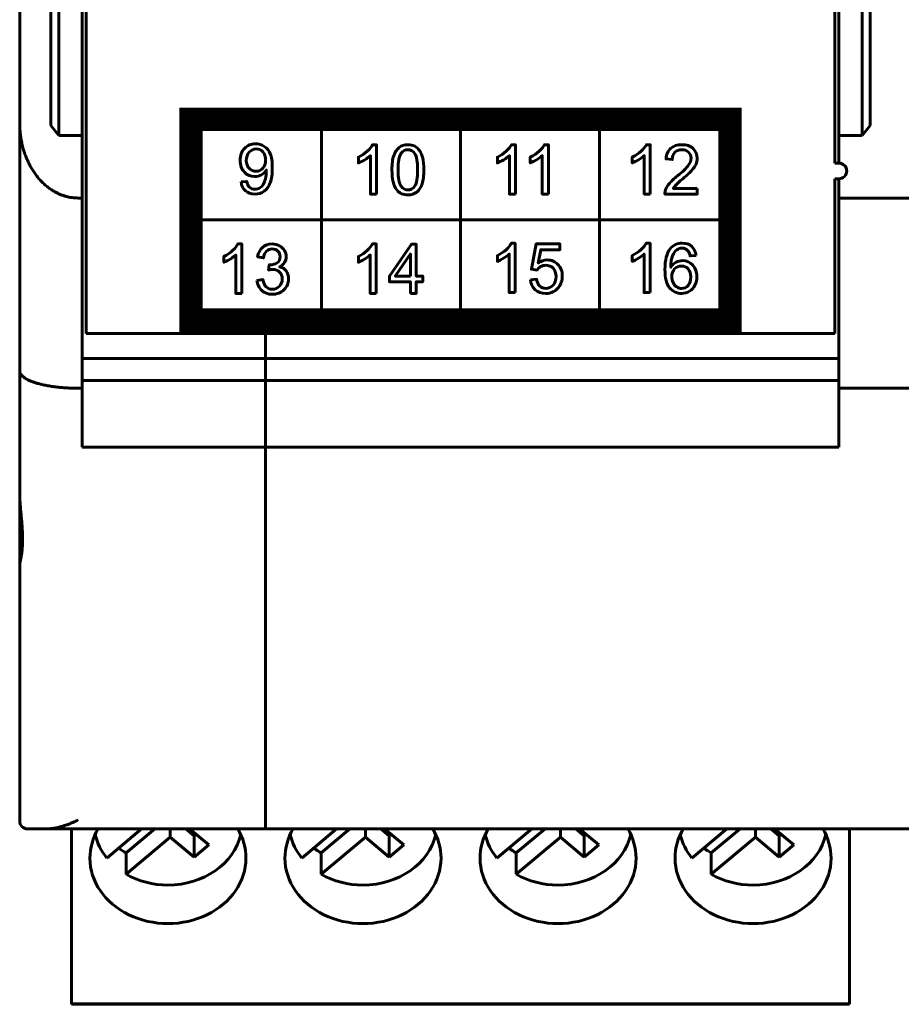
# Model space of a CAD drawing. Header units: millimetres. Extents: x -13 to 39, y -19 to 89.
# Tile 1 of 9: x -6 to 16, y -19 to 6. Entities that reach past the tile are written whole.
import ezdxf

# ---------------------------------------------------------------- set-up
doc = ezdxf.new("R2010")
doc.units = ezdxf.units.MM
doc.linetypes.add('K5LT_BASIC', pattern=[0])

msp = doc.modelspace()

# ---------------------------------------------------------------- linework, layer by layer
at = {"color": 150, "linetype": 'K5LT_BASIC', "lineweight": 60, "true_color": 0x0080ff}
for p, q in [((-5.461, 23.645), (-5.461, 3.373)), ((15.539, 3.373), (15.539, 23.645)), ((-5.261, 3.117), (-5.261, 23.338)), ((15.339, 3.117), (15.339, 23.338)), ((-4.661, 3.117), (-4.661, 20.438)), ((-4.561, 20.438), (-4.561, -1.962)), ((14.639, 2.412), (14.639, 20.438)), ((14.739, 3.117), (14.739, 20.438)), ((-6.261, 8.557), (-6.261, 3.437)), ((1.479, -1.616), (1.479, 3.537)), ((5.041, 3.537), (5.041, -1.616)), ((8.601, -1.616), (8.601, 3.537)), ((-6.261, -2.918), (-6.261, 3.437)), ((-5.261, 3.117), (-5.461, 3.373)), ((15.339, 3.117), (15.539, 3.373)), ((-4.661, 3.117), (-5.261, 3.117)), ((-4.661, 3.117), (-4.661, 1.517)), ((15.339, 3.117), (14.739, 3.117)), ((14.739, 2.412), (14.739, 3.117)), ((14.739, 2.412), (14.639, 2.412)), ((14.739, 2.012), (14.639, 2.012)), ((14.639, -1.962), (14.639, 2.012)), ((14.739, 1.517), (14.739, 2.012)), ((-4.761, 1.517), (-4.661, 1.517)), ((-4.661, 1.517), (-4.661, -3.362)), ((17.939, 1.517), (14.739, 1.517)), ((14.739, 1.517), (14.739, -3.362)), ((11.949, 0.96), (-1.869, 0.96)), ((14.639, -1.962), (-4.561, -1.962)), ((0.039, -1.962), (0.039, -14.663)), ((-4.661, -2.596), (14.739, -2.596)), ((-6.261, -2.918), (-6.261, -6.062)), ((-4.661, -3.161), (14.739, -3.161)), ((-4.661, -3.362), (-4.761, -3.362)), ((-4.661, -3.362), (-4.661, -4.872)), ((14.739, -3.362), (17.939, -3.362)), ((14.739, -3.362), (14.739, -4.872)), ((14.739, -4.872), (-4.661, -4.872)), ((-6.261, -7.887), (-6.261, -6.062)), ((-6.261, -14.463), (-6.261, -7.887)), ((-5.556, -14.663), (-6.061, -14.663)), ((-5.556, -14.663), (-5.011, -14.663)), ((-5.556, -14.663), (-5.511, -14.663)), ((-5.011, -14.663), (-5.511, -14.663)), ((-5.011, -14.663), (-4.936, -14.663)), ((-5.011, -14.663), (15.089, -14.663)), ((-4.936, -19.06), (-4.936, -14.663)), ((-3.136, -14.663), (-4.028, -15.411)), ((-2.795, -14.663), (-3.533, -15.281)), ((-3.533, -15.826), (-2.4, -14.876)), ((-2.4, -14.876), (-2.4, -14.663)), ((-2.4, -14.876), (-1.789, -15.388)), ((-1.789, -14.844), (-2.005, -14.663)), ((-1.91, -14.663), (-1.416, -15.076)), ((-1.789, -14.844), (-1.741, -14.804)), ((-1.789, -15.388), (-1.789, -14.844)), ((1.864, -14.663), (0.972, -15.411)), ((2.205, -14.663), (1.467, -15.281)), ((1.467, -15.826), (2.6, -14.876)), ((2.6, -14.876), (2.6, -14.663)), ((2.6, -14.876), (3.211, -15.388)), ((3.211, -14.844), (2.995, -14.663)), ((3.09, -14.663), (3.584, -15.076)), ((3.211, -14.844), (3.259, -14.804)), ((3.211, -15.388), (3.211, -14.844)), ((6.864, -14.663), (5.972, -15.411)), ((7.205, -14.663), (6.467, -15.281)), ((6.467, -15.826), (7.6, -14.876)), ((7.6, -14.876), (7.6, -14.663)), ((7.6, -14.876), (8.211, -15.388)), ((8.211, -14.844), (7.995, -14.663)), ((8.09, -14.663), (8.584, -15.076)), ((8.211, -14.844), (8.259, -14.804)), ((8.211, -15.388), (8.211, -14.844)), ((11.864, -14.663), (10.972, -15.411)), ((12.205, -14.663), (11.467, -15.281)), ((11.467, -15.826), (12.6, -14.876)), ((12.6, -14.876), (12.6, -14.663)), ((12.6, -14.876), (13.211, -15.388)), ((13.211, -14.844), (12.995, -14.663)), ((13.09, -14.663), (13.584, -15.076)), ((13.211, -14.844), (13.259, -14.804)), ((13.211, -15.388), (13.211, -14.844)), ((15.014, -14.663), (15.089, -14.663)), ((15.014, -19.06), (15.014, -14.663)), ((15.089, -14.663), (17.589, -14.663)), ((15.589, -14.663), (15.089, -14.663)), ((15.589, -14.663), (15.839, -14.663)), ((16.839, -14.663), (15.839, -14.663)), ((-1.789, -15.388), (-1.416, -15.076)), ((3.211, -15.388), (3.584, -15.076)), ((8.211, -15.388), (8.584, -15.076)), ((13.211, -15.388), (13.584, -15.076)), ((-3.533, -15.281), (-3.533, -15.826)), ((1.467, -15.281), (1.467, -15.826)), ((6.467, -15.281), (6.467, -15.826)), ((11.467, -15.281), (11.467, -15.826)), ((-4.936, -19.06), (-4.936, -19.151)), ((15.014, -19.151), (-4.936, -19.151)), ((-4.936, -19.151), (-4.936, -19.163)), ((15.014, -19.163), (-4.936, -19.163)), ((15.014, -19.06), (15.014, -19.151)), ((15.014, -19.151), (15.014, -19.163))]:
    msp.add_line(p, q, dxfattribs=at)
at = {"color": 150, "linetype": 'K5LT_BASIC', "true_color": 0x0080ff, "const_width": 0.6}
msp.add_lwpolyline([(-1.869, -1.616), (11.949, -1.616), (11.949, 3.537), (-1.869, 3.537)], close=True, dxfattribs=at)
at = {"color": 150, "linetype": 'K5LT_BASIC', "lineweight": 60, "true_color": 0x0080ff}
for centre, start, end in [((14.739, 2.212), 270, 90), ((-6.061, -14.463), 180, 270)]:
    msp.add_arc(centre, 0.2, start, end, dxfattribs=at)
for centre, major_axis, start_param, end_param in [((-2.461, -15.414), (-2, 0), 5.818447, 6.283185), ((-2.461, -14.512), (-1.898, 0), 0.187233, 0.599937), ((-2.461, -14.512), (1.898, 0), 4.712389, 6.095952), ((-2.461, -15.414), (-2, 0), 3.141593, 3.60633), ((2.539, -15.414), (-2, 0), 5.818447, 6.283185), ((2.539, -14.512), (-1.898, 0), 0.187233, 0.599937), ((2.539, -14.512), (1.898, 0), 4.712389, 6.095952), ((2.539, -15.414), (-2, 0), 3.141593, 3.60633), ((7.539, -15.414), (-2, 0), 5.818447, 6.283185), ((7.539, -14.512), (-1.898, 0), 0.187233, 0.599937), ((7.539, -14.512), (1.898, 0), 4.712389, 6.095952), ((7.539, -15.414), (-2, 0), 3.141593, 3.60633), ((12.539, -15.414), (-2, 0), 5.818447, 6.283185), ((12.539, -14.512), (-1.898, 0), 0.187233, 0.599937), ((12.539, -14.512), (1.898, 0), 4.712389, 6.095952), ((12.539, -15.414), (-2, 0), 3.141593, 3.60633), ((-2.461, -13.967), (-1.898, 0), 0.842843, 0.970859), ((2.539, -13.967), (-1.898, 0), 0.842843, 0.970859), ((7.539, -13.967), (-1.898, 0), 0.842843, 0.970859), ((12.539, -13.967), (-1.898, 0), 0.842843, 0.970859), ((-2.461, -15.414), (-2, 0), 0, 3.141593), ((2.539, -15.414), (-2, 0), 0, 3.141593), ((7.539, -15.414), (-2, 0), 0, 3.141593), ((12.539, -15.414), (-2, 0), 0, 3.141593), ((-2.461, -14.512), (1.898, 0), 4.112452, 4.712389), ((2.539, -14.512), (1.898, 0), 4.112452, 4.712389), ((7.539, -14.512), (1.898, 0), 4.112452, 4.712389), ((12.539, -14.512), (1.898, 0), 4.112452, 4.712389)]:
    msp.add_ellipse(centre, major_axis=major_axis, ratio=0.838793, start_param=start_param, end_param=end_param, dxfattribs=at)
for points in [[(-4.761, 1.517), (-5.64, 1.517), (-6.261, 2.312), (-6.261, 3.437)], [(-6.261, -2.918), (-6.261, -3.178), (-5.64, -3.362), (-4.761, -3.362)]]:
    msp.add_rational_spline(points, [1, 0.804737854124, 0.804737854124, 1], degree=3, dxfattribs=at)
for points, knots in [([(-0.587, 1.931), (-0.587, 1.931), (-0.439, 1.944), (-0.439, 1.944), (-0.427, 1.874), (-0.403, 1.823), (-0.368, 1.792), (-0.332, 1.76), (-0.287, 1.744), (-0.231, 1.744), (-0.184, 1.744), (-0.143, 1.755), (-0.107, 1.777), (-0.071, 1.799), (-0.042, 1.828), (-0.019, 1.865), (0.003, 1.901), (0.022, 1.951), (0.038, 2.013), (0.053, 2.075), (0.061, 2.138), (0.061, 2.202), (0.061, 2.209), (0.061, 2.22), (0.06, 2.233), (0.029, 2.184), (-0.013, 2.144), (-0.066, 2.113), (-0.119, 2.082), (-0.177, 2.067), (-0.239, 2.067), (-0.342, 2.067), (-0.43, 2.105), (-0.502, 2.181), (-0.574, 2.256), (-0.609, 2.356), (-0.609, 2.48), (-0.609, 2.609), (-0.572, 2.711), (-0.497, 2.79), (-0.422, 2.868), (-0.328, 2.907), (-0.215, 2.907), (-0.134, 2.907), (-0.06, 2.885), (0.008, 2.84), (0.076, 2.796), (0.127, 2.733), (0.162, 2.651), (0.197, 2.569), (0.214, 2.451), (0.214, 2.296), (0.214, 2.135), (0.197, 2.006), (0.162, 1.911), (0.128, 1.815), (0.076, 1.742), (0.007, 1.692), (-0.062, 1.642), (-0.142, 1.617), (-0.234, 1.617), (-0.333, 1.617), (-0.413, 1.645), (-0.475, 1.7), (-0.537, 1.755), (-0.574, 1.832), (-0.587, 1.931)], [0, 0, 0, 0, 0.045455, 0.045455, 0.045455, 0.090909, 0.090909, 0.090909, 0.136364, 0.136364, 0.136364, 0.181818, 0.181818, 0.181818, 0.227273, 0.227273, 0.227273, 0.272727, 0.272727, 0.272727, 0.318182, 0.318182, 0.318182, 0.363636, 0.363636, 0.363636, 0.409091, 0.409091, 0.409091, 0.454545, 0.454545, 0.454545, 0.5, 0.5, 0.5, 0.545455, 0.545455, 0.545455, 0.590909, 0.590909, 0.590909, 0.636364, 0.636364, 0.636364, 0.681818, 0.681818, 0.681818, 0.727273, 0.727273, 0.727273, 0.772727, 0.772727, 0.772727, 0.818182, 0.818182, 0.818182, 0.863636, 0.863636, 0.863636, 0.909091, 0.909091, 0.909091, 0.954545, 0.954545, 0.954545, 1, 1, 1, 1]), ([(0.043, 2.488), (0.043, 2.577), (0.019, 2.648), (-0.028, 2.7), (-0.074, 2.752), (-0.131, 2.778), (-0.197, 2.778), (-0.266, 2.778), (-0.326, 2.75), (-0.376, 2.694), (-0.427, 2.638), (-0.452, 2.565), (-0.452, 2.475), (-0.452, 2.395), (-0.428, 2.33), (-0.38, 2.28), (-0.332, 2.23), (-0.273, 2.205), (-0.202, 2.205), (-0.13, 2.205), (-0.072, 2.23), (-0.026, 2.28), (0.02, 2.33), (0.043, 2.4), (0.043, 2.488)], [0, 0, 0, 0, 0.125, 0.125, 0.125, 0.25, 0.25, 0.25, 0.375, 0.375, 0.375, 0.5, 0.5, 0.5, 0.625, 0.625, 0.625, 0.75, 0.75, 0.75, 0.875, 0.875, 0.875, 1, 1, 1, 1]), ([(2.885, 1.617), (2.885, 1.617), (2.731, 1.617), (2.731, 1.617), (2.731, 2.606), (2.731, 2.606), (2.693, 2.57), (2.645, 2.534), (2.585, 2.499), (2.524, 2.463), (2.47, 2.436), (2.422, 2.419), (2.422, 2.419), (2.422, 2.569), (2.422, 2.569), (2.508, 2.609), (2.584, 2.659), (2.648, 2.717), (2.713, 2.775), (2.759, 2.831), (2.785, 2.885), (2.785, 2.885), (2.885, 2.885), (2.885, 2.885), (2.885, 1.617), (2.885, 1.617)], [0, 0, 0, 0, 0.111111, 0.111111, 0.222222, 0.222222, 0.222222, 0.333333, 0.333333, 0.333333, 0.444444, 0.444444, 0.444444, 0.555556, 0.555556, 0.555556, 0.666667, 0.666667, 0.666667, 0.777778, 0.777778, 0.777778, 0.888889, 0.888889, 1, 1, 1, 1]), ([(3.281, 2.24), (3.281, 2.39), (3.296, 2.51), (3.327, 2.601), (3.357, 2.693), (3.403, 2.763), (3.463, 2.812), (3.523, 2.861), (3.598, 2.885), (3.69, 2.885), (3.757, 2.885), (3.816, 2.872), (3.867, 2.845), (3.918, 2.817), (3.96, 2.778), (3.992, 2.726), (4.025, 2.675), (4.051, 2.613), (4.069, 2.539), (4.089, 2.465), (4.098, 2.365), (4.098, 2.24), (4.098, 2.092), (4.083, 1.972), (4.053, 1.881), (4.022, 1.79), (3.977, 1.72), (3.917, 1.67), (3.857, 1.621), (3.781, 1.596), (3.69, 1.596), (3.569, 1.596), (3.474, 1.639), (3.405, 1.726), (3.322, 1.832), (3.281, 2.003), (3.281, 2.24)], [0, 0, 0, 0, 0.083333, 0.083333, 0.083333, 0.166667, 0.166667, 0.166667, 0.25, 0.25, 0.25, 0.333333, 0.333333, 0.333333, 0.416667, 0.416667, 0.416667, 0.5, 0.5, 0.5, 0.583333, 0.583333, 0.583333, 0.666667, 0.666667, 0.666667, 0.75, 0.75, 0.75, 0.833333, 0.833333, 0.833333, 0.916667, 0.916667, 0.916667, 1, 1, 1, 1]), ([(6.446, 1.617), (6.446, 1.617), (6.292, 1.617), (6.292, 1.617), (6.292, 2.606), (6.292, 2.606), (6.255, 2.57), (6.206, 2.534), (6.146, 2.499), (6.085, 2.463), (6.031, 2.436), (5.983, 2.419), (5.983, 2.419), (5.983, 2.569), (5.983, 2.569), (6.069, 2.609), (6.145, 2.659), (6.209, 2.717), (6.274, 2.775), (6.32, 2.831), (6.347, 2.885), (6.347, 2.885), (6.446, 2.885), (6.446, 2.885), (6.446, 1.617), (6.446, 1.617)], [0, 0, 0, 0, 0.111111, 0.111111, 0.222222, 0.222222, 0.222222, 0.333333, 0.333333, 0.333333, 0.444444, 0.444444, 0.444444, 0.555556, 0.555556, 0.555556, 0.666667, 0.666667, 0.666667, 0.777778, 0.777778, 0.777778, 0.888889, 0.888889, 1, 1, 1, 1]), ([(7.291, 1.617), (7.291, 1.617), (7.136, 1.617), (7.136, 1.617), (7.136, 2.606), (7.136, 2.606), (7.099, 2.57), (7.051, 2.534), (6.99, 2.499), (6.93, 2.463), (6.876, 2.436), (6.828, 2.419), (6.828, 2.419), (6.828, 2.569), (6.828, 2.569), (6.914, 2.609), (6.99, 2.659), (7.054, 2.717), (7.119, 2.775), (7.164, 2.831), (7.191, 2.885), (7.191, 2.885), (7.291, 2.885), (7.291, 2.885), (7.291, 1.617), (7.291, 1.617)], [0, 0, 0, 0, 0.111111, 0.111111, 0.222222, 0.222222, 0.222222, 0.333333, 0.333333, 0.333333, 0.444444, 0.444444, 0.444444, 0.555556, 0.555556, 0.555556, 0.666667, 0.666667, 0.666667, 0.777778, 0.777778, 0.777778, 0.888889, 0.888889, 1, 1, 1, 1]), ([(9.904, 1.617), (9.904, 1.617), (9.75, 1.617), (9.75, 1.617), (9.75, 2.606), (9.75, 2.606), (9.713, 2.57), (9.664, 2.534), (9.604, 2.499), (9.544, 2.463), (9.489, 2.436), (9.441, 2.419), (9.441, 2.419), (9.441, 2.569), (9.441, 2.569), (9.527, 2.609), (9.603, 2.659), (9.667, 2.717), (9.732, 2.775), (9.778, 2.831), (9.805, 2.885), (9.805, 2.885), (9.904, 2.885), (9.904, 2.885), (9.904, 1.617), (9.904, 1.617)], [0, 0, 0, 0, 0.111111, 0.111111, 0.222222, 0.222222, 0.222222, 0.333333, 0.333333, 0.333333, 0.444444, 0.444444, 0.444444, 0.555556, 0.555556, 0.555556, 0.666667, 0.666667, 0.666667, 0.777778, 0.777778, 0.777778, 0.888889, 0.888889, 1, 1, 1, 1]), ([(11.108, 1.765), (11.108, 1.765), (11.108, 1.617), (11.108, 1.617), (10.278, 1.617), (10.278, 1.617), (10.276, 1.655), (10.283, 1.69), (10.296, 1.725), (10.317, 1.782), (10.351, 1.838), (10.398, 1.893), (10.445, 1.948), (10.512, 2.011), (10.6, 2.084), (10.736, 2.196), (10.828, 2.285), (10.876, 2.351), (10.925, 2.417), (10.949, 2.479), (10.949, 2.538), (10.949, 2.599), (10.927, 2.651), (10.883, 2.694), (10.839, 2.736), (10.782, 2.757), (10.712, 2.757), (10.637, 2.757), (10.578, 2.734), (10.533, 2.69), (10.488, 2.645), (10.466, 2.584), (10.465, 2.504), (10.465, 2.504), (10.307, 2.52), (10.307, 2.52), (10.318, 2.639), (10.359, 2.73), (10.43, 2.792), (10.501, 2.854), (10.596, 2.885), (10.715, 2.885), (10.836, 2.885), (10.931, 2.852), (11.001, 2.785), (11.071, 2.717), (11.107, 2.634), (11.107, 2.534), (11.107, 2.484), (11.096, 2.434), (11.076, 2.385), (11.055, 2.336), (11.021, 2.285), (10.973, 2.231), (10.925, 2.177), (10.846, 2.103), (10.736, 2.009), (10.643, 1.93), (10.584, 1.877), (10.557, 1.849), (10.531, 1.822), (10.51, 1.794), (10.492, 1.765), (10.492, 1.765), (11.108, 1.765), (11.108, 1.765)], [0, 0, 0, 0, 0.045455, 0.045455, 0.090909, 0.090909, 0.090909, 0.136364, 0.136364, 0.136364, 0.181818, 0.181818, 0.181818, 0.227273, 0.227273, 0.227273, 0.272727, 0.272727, 0.272727, 0.318182, 0.318182, 0.318182, 0.363636, 0.363636, 0.363636, 0.409091, 0.409091, 0.409091, 0.454545, 0.454545, 0.454545, 0.5, 0.5, 0.5, 0.545455, 0.545455, 0.545455, 0.590909, 0.590909, 0.590909, 0.636364, 0.636364, 0.636364, 0.681818, 0.681818, 0.681818, 0.727273, 0.727273, 0.727273, 0.772727, 0.772727, 0.772727, 0.818182, 0.818182, 0.818182, 0.863636, 0.863636, 0.863636, 0.909091, 0.909091, 0.909091, 0.954545, 0.954545, 0.954545, 1, 1, 1, 1]), ([(3.439, 2.24), (3.439, 2.032), (3.463, 1.894), (3.511, 1.826), (3.559, 1.757), (3.619, 1.723), (3.69, 1.723), (3.76, 1.723), (3.82, 1.757), (3.868, 1.826), (3.916, 1.895), (3.94, 2.033), (3.94, 2.24), (3.94, 2.448), (3.916, 2.586), (3.868, 2.654), (3.82, 2.723), (3.76, 2.757), (3.688, 2.757), (3.617, 2.757), (3.56, 2.726), (3.518, 2.666), (3.465, 2.589), (3.439, 2.447), (3.439, 2.24)], [0, 0, 0, 0, 0.125, 0.125, 0.125, 0.25, 0.25, 0.25, 0.375, 0.375, 0.375, 0.5, 0.5, 0.5, 0.625, 0.625, 0.625, 0.75, 0.75, 0.75, 0.875, 0.875, 0.875, 1, 1, 1, 1]), ([(-0.57, -0.93), (-0.57, -0.93), (-0.722, -0.93), (-0.722, -0.93), (-0.722, 0.058), (-0.722, 0.058), (-0.758, 0.022), (-0.806, -0.013), (-0.866, -0.049), (-0.925, -0.085), (-0.978, -0.111), (-1.026, -0.129), (-1.026, -0.129), (-1.026, 0.021), (-1.026, 0.021), (-0.941, 0.062), (-0.866, 0.111), (-0.803, 0.169), (-0.739, 0.227), (-0.694, 0.283), (-0.668, 0.338), (-0.668, 0.338), (-0.57, 0.338), (-0.57, 0.338), (-0.57, -0.93), (-0.57, -0.93)], [0, 0, 0, 0, 0.111111, 0.111111, 0.222222, 0.222222, 0.222222, 0.333333, 0.333333, 0.333333, 0.444444, 0.444444, 0.444444, 0.555556, 0.555556, 0.555556, 0.666667, 0.666667, 0.666667, 0.777778, 0.777778, 0.777778, 0.888889, 0.888889, 1, 1, 1, 1]), ([(-0.179, -0.595), (-0.179, -0.595), (-0.027, -0.574), (-0.027, -0.574), (-0.01, -0.662), (0.019, -0.726), (0.061, -0.765), (0.103, -0.803), (0.154, -0.823), (0.215, -0.823), (0.287, -0.823), (0.348, -0.797), (0.396, -0.747), (0.445, -0.696), (0.47, -0.634), (0.47, -0.559), (0.47, -0.488), (0.447, -0.429), (0.401, -0.383), (0.356, -0.337), (0.298, -0.313), (0.228, -0.313), (0.199, -0.313), (0.163, -0.319), (0.12, -0.331), (0.12, -0.331), (0.137, -0.195), (0.137, -0.195), (0.147, -0.196), (0.156, -0.197), (0.162, -0.197), (0.227, -0.197), (0.285, -0.179), (0.337, -0.145), (0.389, -0.11), (0.415, -0.058), (0.415, 0.014), (0.415, 0.071), (0.396, 0.118), (0.358, 0.155), (0.32, 0.192), (0.272, 0.211), (0.212, 0.211), (0.153, 0.211), (0.104, 0.192), (0.064, 0.154), (0.025, 0.115), (-0.001, 0.058), (-0.012, -0.018), (-0.012, -0.018), (-0.164, 0.01), (-0.164, 0.01), (-0.145, 0.114), (-0.103, 0.195), (-0.037, 0.252), (0.028, 0.309), (0.11, 0.338), (0.208, 0.338), (0.276, 0.338), (0.338, 0.323), (0.394, 0.294), (0.451, 0.264), (0.495, 0.224), (0.525, 0.173), (0.555, 0.122), (0.57, 0.068), (0.57, 0.01), (0.57, -0.044), (0.556, -0.093), (0.527, -0.138), (0.498, -0.183), (0.456, -0.218), (0.4, -0.245), (0.473, -0.262), (0.529, -0.298), (0.57, -0.352), (0.61, -0.406), (0.63, -0.474), (0.63, -0.556), (0.63, -0.666), (0.591, -0.76), (0.512, -0.837), (0.434, -0.913), (0.334, -0.952), (0.214, -0.952), (0.105, -0.952), (0.015, -0.918), (-0.056, -0.852), (-0.128, -0.786), (-0.169, -0.7), (-0.179, -0.595)], [0, 0, 0, 0, 0.033333, 0.033333, 0.033333, 0.066667, 0.066667, 0.066667, 0.1, 0.1, 0.1, 0.133333, 0.133333, 0.133333, 0.166667, 0.166667, 0.166667, 0.2, 0.2, 0.2, 0.233333, 0.233333, 0.233333, 0.266667, 0.266667, 0.266667, 0.3, 0.3, 0.3, 0.333333, 0.333333, 0.333333, 0.366667, 0.366667, 0.366667, 0.4, 0.4, 0.4, 0.433333, 0.433333, 0.433333, 0.466667, 0.466667, 0.466667, 0.5, 0.5, 0.5, 0.533333, 0.533333, 0.533333, 0.566667, 0.566667, 0.566667, 0.6, 0.6, 0.6, 0.633333, 0.633333, 0.633333, 0.666667, 0.666667, 0.666667, 0.7, 0.7, 0.7, 0.733333, 0.733333, 0.733333, 0.766667, 0.766667, 0.766667, 0.8, 0.8, 0.8, 0.833333, 0.833333, 0.833333, 0.866667, 0.866667, 0.866667, 0.9, 0.9, 0.9, 0.933333, 0.933333, 0.933333, 0.966667, 0.966667, 0.966667, 1, 1, 1, 1]), ([(2.878, -0.93), (2.878, -0.93), (2.726, -0.93), (2.726, -0.93), (2.726, 0.058), (2.726, 0.058), (2.689, 0.022), (2.641, -0.013), (2.582, -0.049), (2.523, -0.085), (2.469, -0.111), (2.422, -0.129), (2.422, -0.129), (2.422, 0.021), (2.422, 0.021), (2.507, 0.062), (2.581, 0.111), (2.645, 0.169), (2.708, 0.227), (2.754, 0.283), (2.78, 0.338), (2.78, 0.338), (2.878, 0.338), (2.878, 0.338), (2.878, -0.93), (2.878, -0.93)], [0, 0, 0, 0, 0.111111, 0.111111, 0.222222, 0.222222, 0.222222, 0.333333, 0.333333, 0.333333, 0.444444, 0.444444, 0.444444, 0.555556, 0.555556, 0.555556, 0.666667, 0.666667, 0.666667, 0.777778, 0.777778, 0.777778, 0.888889, 0.888889, 1, 1, 1, 1]), ([(3.754, -0.93), (3.754, -0.93), (3.754, -0.629), (3.754, -0.629), (3.217, -0.629), (3.217, -0.629), (3.217, -0.486), (3.217, -0.486), (3.781, 0.333), (3.781, 0.333), (3.906, 0.333), (3.906, 0.333), (3.906, -0.486), (3.906, -0.486), (4.073, -0.486), (4.073, -0.486), (4.073, -0.629), (4.073, -0.629), (3.906, -0.629), (3.906, -0.629), (3.906, -0.93), (3.906, -0.93), (3.754, -0.93), (3.754, -0.93)], [0, 0, 0, 0, 0.090909, 0.090909, 0.181818, 0.181818, 0.272727, 0.272727, 0.363636, 0.363636, 0.454545, 0.454545, 0.545455, 0.545455, 0.636364, 0.636364, 0.727273, 0.727273, 0.818182, 0.818182, 0.909091, 0.909091, 1, 1, 1, 1]), ([(6.439, -0.909), (6.439, -0.909), (6.287, -0.909), (6.287, -0.909), (6.287, 0.079), (6.287, 0.079), (6.251, 0.043), (6.202, 0.008), (6.143, -0.028), (6.084, -0.063), (6.03, -0.09), (5.983, -0.108), (5.983, -0.108), (5.983, 0.042), (5.983, 0.042), (6.068, 0.083), (6.142, 0.132), (6.206, 0.19), (6.27, 0.248), (6.315, 0.304), (6.341, 0.359), (6.341, 0.359), (6.439, 0.359), (6.439, 0.359), (6.439, -0.909), (6.439, -0.909)], [0, 0, 0, 0, 0.111111, 0.111111, 0.222222, 0.222222, 0.222222, 0.333333, 0.333333, 0.333333, 0.444444, 0.444444, 0.444444, 0.555556, 0.555556, 0.555556, 0.666667, 0.666667, 0.666667, 0.777778, 0.777778, 0.777778, 0.888889, 0.888889, 1, 1, 1, 1]), ([(6.83, -0.578), (6.83, -0.578), (6.988, -0.565), (6.988, -0.565), (7, -0.644), (7.027, -0.704), (7.07, -0.744), (7.113, -0.783), (7.165, -0.803), (7.226, -0.803), (7.3, -0.803), (7.362, -0.775), (7.412, -0.719), (7.462, -0.662), (7.487, -0.588), (7.487, -0.495), (7.487, -0.406), (7.463, -0.337), (7.415, -0.286), (7.367, -0.234), (7.304, -0.209), (7.225, -0.209), (7.175, -0.209), (7.131, -0.22), (7.092, -0.243), (7.053, -0.266), (7.023, -0.296), (7, -0.332), (7, -0.332), (6.857, -0.311), (6.857, -0.311), (6.976, 0.338), (6.976, 0.338), (7.589, 0.338), (7.589, 0.338), (7.589, 0.19), (7.589, 0.19), (7.097, 0.19), (7.097, 0.19), (7.032, -0.151), (7.032, -0.151), (7.105, -0.098), (7.183, -0.071), (7.264, -0.071), (7.372, -0.071), (7.463, -0.11), (7.537, -0.186), (7.611, -0.262), (7.648, -0.361), (7.648, -0.481), (7.648, -0.595), (7.615, -0.694), (7.55, -0.777), (7.471, -0.879), (7.363, -0.93), (7.226, -0.93), (7.114, -0.93), (7.022, -0.898), (6.951, -0.834), (6.88, -0.769), (6.84, -0.684), (6.83, -0.578)], [0, 0, 0, 0, 0.045455, 0.045455, 0.045455, 0.090909, 0.090909, 0.090909, 0.136364, 0.136364, 0.136364, 0.181818, 0.181818, 0.181818, 0.227273, 0.227273, 0.227273, 0.272727, 0.272727, 0.272727, 0.318182, 0.318182, 0.318182, 0.363636, 0.363636, 0.363636, 0.409091, 0.409091, 0.409091, 0.454545, 0.454545, 0.5, 0.5, 0.545455, 0.545455, 0.590909, 0.590909, 0.636364, 0.636364, 0.681818, 0.681818, 0.681818, 0.727273, 0.727273, 0.727273, 0.772727, 0.772727, 0.772727, 0.818182, 0.818182, 0.818182, 0.863636, 0.863636, 0.863636, 0.909091, 0.909091, 0.909091, 0.954545, 0.954545, 0.954545, 1, 1, 1, 1]), ([(9.897, -0.909), (9.897, -0.909), (9.745, -0.909), (9.745, -0.909), (9.745, 0.079), (9.745, 0.079), (9.709, 0.043), (9.661, 0.008), (9.601, -0.028), (9.542, -0.063), (9.489, -0.09), (9.441, -0.108), (9.441, -0.108), (9.441, 0.042), (9.441, 0.042), (9.526, 0.083), (9.601, 0.132), (9.664, 0.19), (9.728, 0.248), (9.773, 0.304), (9.799, 0.359), (9.799, 0.359), (9.897, 0.359), (9.897, 0.359), (9.897, -0.909), (9.897, -0.909)], [0, 0, 0, 0, 0.111111, 0.111111, 0.222222, 0.222222, 0.222222, 0.333333, 0.333333, 0.333333, 0.444444, 0.444444, 0.444444, 0.555556, 0.555556, 0.555556, 0.666667, 0.666667, 0.666667, 0.777778, 0.777778, 0.777778, 0.888889, 0.888889, 1, 1, 1, 1]), ([(11.077, 0.045), (11.077, 0.045), (10.926, 0.033), (10.926, 0.033), (10.913, 0.094), (10.894, 0.138), (10.869, 0.166), (10.827, 0.21), (10.777, 0.232), (10.716, 0.232), (10.667, 0.232), (10.624, 0.218), (10.587, 0.191), (10.539, 0.155), (10.502, 0.103), (10.474, 0.035), (10.447, -0.033), (10.432, -0.131), (10.431, -0.257), (10.467, -0.2), (10.512, -0.158), (10.565, -0.13), (10.618, -0.103), (10.674, -0.089), (10.732, -0.089), (10.833, -0.089), (10.919, -0.127), (10.991, -0.203), (11.062, -0.279), (11.097, -0.378), (11.097, -0.498), (11.097, -0.578), (11.081, -0.651), (11.047, -0.72), (11.014, -0.788), (10.968, -0.84), (10.909, -0.876), (10.851, -0.912), (10.784, -0.93), (10.71, -0.93), (10.584, -0.93), (10.48, -0.883), (10.4, -0.788), (10.321, -0.693), (10.281, -0.536), (10.281, -0.318), (10.281, -0.074), (10.325, 0.104), (10.413, 0.214), (10.49, 0.311), (10.594, 0.359), (10.725, 0.359), (10.823, 0.359), (10.903, 0.331), (10.965, 0.276), (11.027, 0.22), (11.064, 0.143), (11.077, 0.045)], [0, 0, 0, 0, 0.052632, 0.052632, 0.052632, 0.105263, 0.105263, 0.105263, 0.157895, 0.157895, 0.157895, 0.210526, 0.210526, 0.210526, 0.263158, 0.263158, 0.263158, 0.315789, 0.315789, 0.315789, 0.368421, 0.368421, 0.368421, 0.421053, 0.421053, 0.421053, 0.473684, 0.473684, 0.473684, 0.526316, 0.526316, 0.526316, 0.578947, 0.578947, 0.578947, 0.631579, 0.631579, 0.631579, 0.684211, 0.684211, 0.684211, 0.736842, 0.736842, 0.736842, 0.789474, 0.789474, 0.789474, 0.842105, 0.842105, 0.842105, 0.894737, 0.894737, 0.894737, 0.947368, 0.947368, 0.947368, 1, 1, 1, 1]), ([(3.754, -0.486), (3.754, -0.486), (3.754, 0.082), (3.754, 0.082), (3.366, -0.486), (3.366, -0.486), (3.754, -0.486), (3.754, -0.486)], [0, 0, 0, 0, 0.333333, 0.333333, 0.666667, 0.666667, 1, 1, 1, 1]), ([(10.455, -0.5), (10.455, -0.553), (10.466, -0.605), (10.489, -0.653), (10.511, -0.702), (10.542, -0.739), (10.581, -0.765), (10.621, -0.79), (10.663, -0.803), (10.707, -0.803), (10.772, -0.803), (10.827, -0.777), (10.919, -0.671), (10.942, -0.599), (10.942, -0.508), (10.942, -0.421), (10.919, -0.352), (10.874, -0.302), (10.829, -0.252), (10.771, -0.227), (10.701, -0.227), (10.633, -0.227), (10.575, -0.252), (10.527, -0.302), (10.479, -0.352), (10.455, -0.418), (10.455, -0.5)], [0, 0, 0, 0, 0.111111, 0.111111, 0.111111, 0.222222, 0.222222, 0.222222, 0.333333, 0.333333, 0.333333, 0.444444, 0.444444, 0.555556, 0.555556, 0.555556, 0.666667, 0.666667, 0.666667, 0.777778, 0.777778, 0.777778, 0.888889, 0.888889, 0.888889, 1, 1, 1, 1]), ([(-6.261, -7.887), (-6.261, -7.883), (-6.261, -7.878), (-6.26, -7.872), (-6.26, -7.866), (-6.259, -7.859), (-6.258, -7.852), (-6.255, -7.838), (-6.252, -7.821), (-6.248, -7.802), (-6.246, -7.793), (-6.244, -7.783), (-6.242, -7.772), (-6.24, -7.761), (-6.237, -7.75), (-6.235, -7.738), (-6.233, -7.726), (-6.23, -7.713), (-6.228, -7.7), (-6.226, -7.687), (-6.223, -7.674), (-6.221, -7.66), (-6.218, -7.646), (-6.216, -7.631), (-6.214, -7.616), (-6.212, -7.601), (-6.209, -7.585), (-6.207, -7.569), (-6.205, -7.553), (-6.203, -7.537), (-6.201, -7.52), (-6.2, -7.503), (-6.198, -7.485), (-6.196, -7.467), (-6.195, -7.449), (-6.193, -7.43), (-6.192, -7.411), (-6.191, -7.392), (-6.19, -7.373), (-6.189, -7.353), (-6.188, -7.333), (-6.188, -7.313), (-6.187, -7.292), (-6.187, -7.271), (-6.186, -7.25), (-6.186, -7.229), (-6.186, -7.208), (-6.187, -7.186), (-6.187, -7.164), (-6.188, -7.142), (-6.188, -7.12), (-6.189, -7.098), (-6.19, -7.075), (-6.191, -7.052), (-6.192, -7.029), (-6.193, -7.006), (-6.195, -6.982), (-6.196, -6.959), (-6.198, -6.935), (-6.2, -6.911), (-6.201, -6.887), (-6.203, -6.863), (-6.205, -6.838), (-6.207, -6.814), (-6.209, -6.789), (-6.212, -6.765), (-6.214, -6.74), (-6.216, -6.715), (-6.219, -6.69), (-6.221, -6.666), (-6.223, -6.641), (-6.226, -6.616), (-6.228, -6.591), (-6.23, -6.566), (-6.233, -6.541), (-6.235, -6.515), (-6.237, -6.49), (-6.24, -6.465), (-6.242, -6.439), (-6.244, -6.414), (-6.246, -6.389), (-6.248, -6.363), (-6.25, -6.338), (-6.252, -6.312), (-6.253, -6.287), (-6.255, -6.262), (-6.256, -6.237), (-6.258, -6.211), (-6.259, -6.186), (-6.26, -6.161), (-6.26, -6.136), (-6.261, -6.111), (-6.261, -6.086), (-6.261, -6.062)], [0, 0, 0, 0, 0.031304, 0.031304, 0.031304, 0.062502, 0.062502, 0.062502, 0.124799, 0.124799, 0.124799, 0.156087, 0.156087, 0.156087, 0.187425, 0.187425, 0.187425, 0.218771, 0.218771, 0.218771, 0.250082, 0.250082, 0.250082, 0.281315, 0.281315, 0.281315, 0.31243, 0.31243, 0.31243, 0.343579, 0.343579, 0.343579, 0.374848, 0.374848, 0.374848, 0.406191, 0.406191, 0.406191, 0.437562, 0.437562, 0.437562, 0.468914, 0.468914, 0.468914, 0.500203, 0.500203, 0.500203, 0.531387, 0.531387, 0.531387, 0.562481, 0.562481, 0.562481, 0.593671, 0.593671, 0.593671, 0.624956, 0.624956, 0.624956, 0.656299, 0.656299, 0.656299, 0.687657, 0.687657, 0.687657, 0.718985, 0.718985, 0.718985, 0.750237, 0.750237, 0.750237, 0.781371, 0.781371, 0.781371, 0.8125, 0.8125, 0.8125, 0.843744, 0.843744, 0.843744, 0.875052, 0.875052, 0.875052, 0.906374, 0.906374, 0.906374, 0.937665, 0.937665, 0.937665, 0.968883, 0.968883, 0.968883, 1, 1, 1, 1]), ([(-5.556, -14.663), (-5.54, -14.663), (-5.509, -14.662), (-5.461, -14.658), (-5.413, -14.653), (-5.364, -14.645), (-5.313, -14.635), (-5.258, -14.623), (-5.19, -14.604), (-5.11, -14.58), (-5.021, -14.548), (-4.94, -14.516), (-4.87, -14.486), (-4.814, -14.46), (-4.778, -14.443), (-4.761, -14.435)], [0, 0, 0, 0, 0.062197, 0.124569, 0.187022, 0.249471, 0.311878, 0.381356, 0.457691, 0.568873, 0.680124, 0.791378, 0.86782, 0.937452, 1, 1, 1, 1])]:
    msp.add_open_spline(points, degree=3, knots=knots, dxfattribs=at)

doc.saveas('drawing.dxf')
